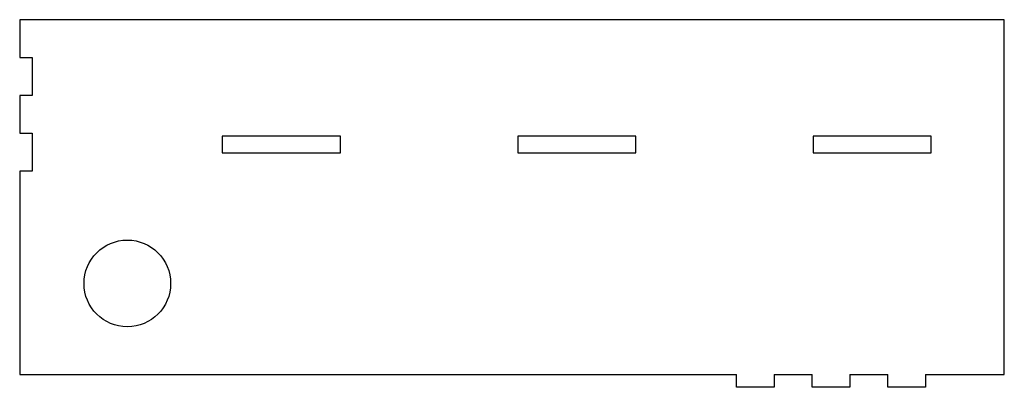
# Model space of a CAD drawing. Header units: millimetres. Extents: x -6 to 244, y -5 to 88.
import ezdxf

# ---------------------------------------------------------------- set-up
doc = ezdxf.new("R2010")
doc.units = ezdxf.units.MM
doc.layers.get('0').update_dxf_attribs({"linetype": 'CONTINUOUS'})

msp = doc.modelspace()

# ---------------------------------------------------------------- linework, layer by layer
for p, q in [((243.8, 88), (-6.2, 88)), ((-6.2, 88), (-6.2, 78.4)), ((243.8, -2), (243.8, 88)), ((-6.2, 78.4), (-3, 78.4)), ((-3, 78.4), (-3, 68.8)), ((-3, 68.8), (-6.2, 68.8)), ((-6.2, 68.8), (-6.2, 59.2)), ((-6.2, 59.2), (-3, 59.2)), ((-3, 59.2), (-3, 49.6)), ((-3, 49.6), (-6.2, 49.6)), ((-6.2, 49.6), (-6.2, -2)), ((-6.2, -2), (175.8, -2)), ((175.8, -5.2), (175.8, -2)), ((185.4, -2), (185.4, -5.2)), ((185.4, -2), (195, -2)), ((195, -5.2), (195, -2)), ((204.6, -2), (204.6, -5.2)), ((204.6, -2), (214.2, -2)), ((214.2, -5.2), (214.2, -2)), ((223.8, -2), (223.8, -5.2)), ((223.8, -2), (243.8, -2)), ((185.4, -5.2), (175.8, -5.2)), ((204.6, -5.2), (195, -5.2)), ((223.8, -5.2), (214.2, -5.2))]:
    msp.add_line(p, q)
for points in [[(45.25, 54.25), (75.25, 54.25), (75.25, 58.45), (45.25, 58.45)], [(150.25, 58.45), (120.25, 58.45), (120.25, 54.25), (150.25, 54.25)], [(225.25, 58.45), (195.25, 58.45), (195.25, 54.25), (225.25, 54.25)]]:
    msp.add_lwpolyline(points, close=True)
msp.add_circle((21.13, 21.13), 11)

doc.saveas('drawing.dxf')
